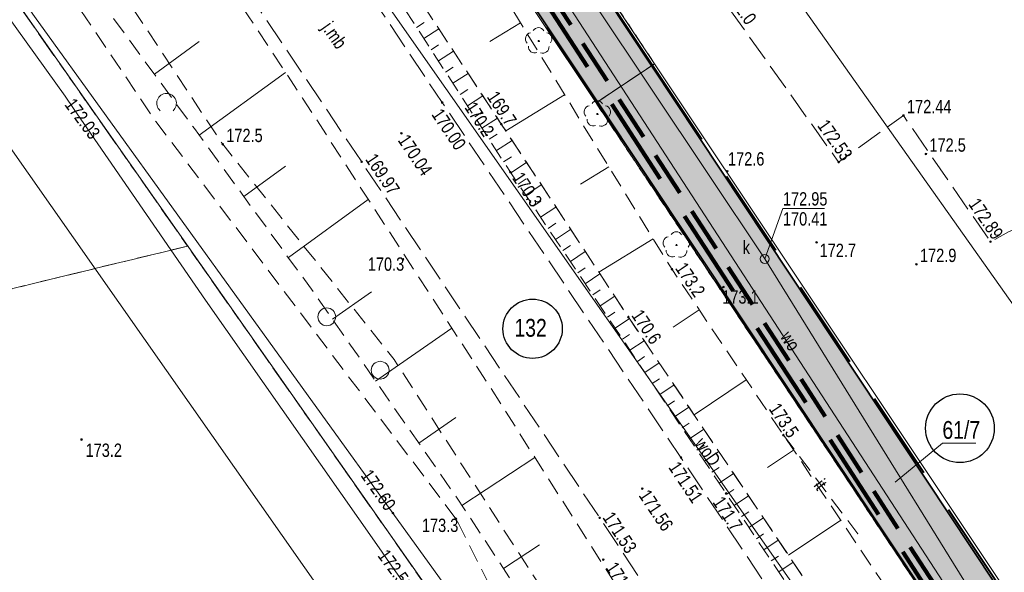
# Model space of a CAD drawing. Header units: metres. Extents: x 8433237 to 8433443, y 6021296 to 6021738.
# Tile 13 of 22: x 8433344 to 8433399, y 6021554 to 6021585. Entities that reach past the tile are written whole.
import ezdxf
from ezdxf.enums import TextEntityAlignment as Align

# ---------------------------------------------------------------- set-up
doc = ezdxf.new("R2010")
doc.units = ezdxf.units.M
for name, pattern in [('DASHED', [0.75, 0.5, -0.25]), ('DASHEDX2', [1.5, 1, -0.5]), ('L_0_03', [1, 0.5, -0.5]), ('L_0_04', [1.5, 1, -0.5]), ('L_0_06', [2, 1.5, -0.5])]:
    doc.linetypes.add(name, pattern=pattern)
doc.layers.get('0').update_dxf_attribs({"linetype": 'CONTINUOUS', "lineweight": 18})
for name, color, linetype, lineweight in [('a_kable', 1, 'CONTINUOUS', 30), ('a_woda_surowa', 140, 'DASHEDX2', 35), ('EGB_DzialkaEwidencyjna', 7, 'CONTINUOUS', 18), ('EGB_KonturKlasyfikacyjny', 96, 'L_0_06', 18), ('EGB_KonturUzytkuGruntowego', 96, 'L_0_03', 18), ('GES_PrzewodElektroenergetyczny', 1, 'CONTINUOUS', 18), ('GES_PrzewodKanalizacyjny', 36, 'CONTINUOUS', 18), ('GES_PrzewodTelekomunikacyjny', 30, 'CONTINUOUS', 18), ('GES_PrzewodWodociagowy', 5, 'CONTINUOUS', 18), ('GES_Rzedna', 7, 'CONTINUOUS', 18), ('GES_UrzadzeniaSiecKanalizacyjna_P', 7, 'CONTINUOUS', 18), ('KR_ObiektKarto', 7, 'CONTINUOUS', 18), ('OT_Komunikacja', 7, 'CONTINUOUS', 18), ('OT_Rzedna', 7, 'CONTINUOUS', 18), ('OT_Skarpa', 7, 'CONTINUOUS', 18), ('OT_ZagospodarowanieTerenu', 7, 'CONTINUOUS', 18), ('OT_ZagospodarowanieTerenu_P', 7, 'CONTINUOUS', 18)]:
    doc.layers.add(name, color=color, linetype=linetype, lineweight=lineweight)
doc.layers.add('Zakres Etap 1', color=1, linetype='CONTINUOUS')
doc.styles.add('Arial', font='Arial.ttf')

# ---------------------------------------------------------------- blocks, each defined once
blk = doc.blocks.new('OTZK_1')
at = {"color": 0, "linetype": 'Continuous', "lineweight": 18}
blk.add_arc((0, 0), 1.1, 311.1859, 228.8141, dxfattribs=at)
blk = doc.blocks.new('OTZZ_2')
at = {"color": 0, "linetype": 'Continuous', "lineweight": 18}
blk.add_circle((0, 0), 1, dxfattribs=at)
blk = doc.blocks.new('SUPS01_07')
at = {"linetype": 'Continuous', "lineweight": 13}
blk.add_hatch(color=0, dxfattribs=at).paths.add_polyline_path([(0, -0.09, 1), (0, 0.09, 1)])
at = {"color": 0, "linetype": 'Continuous', "lineweight": 13}
blk.add_circle((0, 0), 0.0906, dxfattribs=at)
blk = doc.blocks.new('SUKS')
at = {"color": 0, "linetype": 'Continuous', "lineweight": 18}
blk.add_circle((0, 0), 0.5, dxfattribs=at)
blk = doc.blocks.new('OTRN')
at = {"linetype": 'Continuous', "lineweight": 13}
blk.add_hatch(color=0, dxfattribs=at).paths.add_polyline_path([(0, -0.09, 1), (0, 0.09, 1)])
at = {"color": 0, "linetype": 'Continuous', "lineweight": 13}
blk.add_circle((0, 0), 0.0906, dxfattribs=at)
blk = doc.blocks.new('OTRS')
at = {"linetype": 'Continuous', "lineweight": 13}
blk.add_hatch(color=0, dxfattribs=at).paths.add_polyline_path([(0, -0.09, 1), (0, 0.09, 1)])
at = {"color": 0, "linetype": 'Continuous', "lineweight": 13}
blk.add_circle((0, 0), 0.0906, dxfattribs=at)
blk = doc.blocks.new('OTZL')
at = {"linetype": 'Continuous', "lineweight": 18}
blk.add_hatch(color=0, dxfattribs=at).paths.add_polyline_path([(0, -0.07, 1), (0, 0.07, 1)])
at = {"color": 0, "linetype": 'Continuous', "lineweight": 18}
blk.add_circle((0, 0), 0.0721, dxfattribs=at)
for centre, radius, start, end in [((-0.02, 0.82), 0.68, 29.5388, 149.6209), ((-0.8, 0.24), 0.7, 101.6336, 222.6141), ((0.78, 0.24), 0.7, 318.5035, 78.3664), ((-0.46, -0.64), 0.7, 175.1009, 291.5014), ((0.46, -0.66), 0.7, 249.444, 4.8991)]:
    blk.add_arc(centre, radius, start, end, dxfattribs=at)

msp = doc.modelspace()

# ---------------------------------------------------------------- hatches: boundary and pattern name
at = {"layer": 'Zakres Etap 1', "linetype": 'Continuous', "lineweight": 15, "ltscale": 10, "true_color": 0x424242}
h = msp.add_hatch(dxfattribs=at)
h.set_pattern_fill('CONCRE', color=250, scale=2)
h.set_pattern_definition([(0, (0, 0), (2, 2), [0.25, -1.75]), (90, (0, 0), (-2, 2), [0.25, -1.75]), (135, (0.25, 0), (-1.99999999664, 1e-16), [0.3535534, -2.4748738]), (0, (0.25, 1.125), (2, 2), [0.25, -1.75]), (45, (0.375, 1), (0, 1.99999999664), [0.1767766, -2.6516504]), (135, (0.375, 1), (-1.99999999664, 1e-16), [0.1767766, -2.6516504]), (0, (1, 1.625), (2, 2), [0.3535534, -1.6464466]), (45, (1, 1.625), (0, 1.99999999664), [0.25, -2.5784272]), (135, (1.3536, 1.625), (-1.99999999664, 1e-16), [0.25, -2.5784272]), (90, (1.375, 0.5), (-2, 2), [0.25, -1.75]), (45, (1.375, 0.5), (0, 1.99999999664), [0.1767766, -2.6516504]), (135, (1.5, 0.625), (-1.99999999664, 1e-16), [0.1767766, -2.6516504]), (0, (0.25, 0.5), (2, 2), [0.125, -1.675]), (0, (1.75, 1), (2, 2), [0.125, -1.675]), (90, (1.125, 1.25), (-2, 2), [0.125, -1.675]), (135, (1.375, 0.125), (-1.99999999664, 1e-16), [0.1767766, -2.6516504]), (135, (0.5, 1.5), (-1.99999999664, 1e-16), [0.1767766, -2.6516504]), (45, (0.9375, 0.6562), (0, 1.99999999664), [0.1767766, -2.6516504]), (90, (0.6875, 0.25), (-2, 2), [0.03125, -1.96875]), (90, (0.7812, 1.0938), (-2, 2), [0.03125, -1.96875]), (90, (1.7188, 1.4375), (-2, 2), [0.03125, -1.96875]), (90, (1.75, 0.375), (-2, 2), [0.03125, -1.96875])])
h.paths.add_polyline_path([(8433408.538, 6021532.495), (8433411.572, 6021534.406), (8433360.242, 6021611.839), (8433356.469, 6021626.425), (8433357.573, 6021627.447), (8433351.726, 6021636.015), (8433350.401, 6021637.656), (8433352.814, 6021639.419), (8433352.148, 6021640.417), (8433349.777, 6021643.662), (8433347.136, 6021641.686), (8433345.508, 6021643.876), (8433339.357, 6021651.683), (8433333.123, 6021659.517), (8433326.987, 6021655.239), (8433357.146, 6021609.752), (8433376.409, 6021580.813)])

# ---------------------------------------------------------------- linework, layer by layer
msp.add_point((8433391.038, 6021556.543))
at = {"layer": 'a_kable', "linetype": 'DASHED', "lineweight": 35, "ltscale": 5}
msp.add_lwpolyline([(8433358.414, 6021642.497), (8433344.686, 6021632.256), (8433373.547, 6021587.244), (8433399.779, 6021546.859)], dxfattribs=at)
at = {"layer": 'a_kable', "linetype": 'DASHED', "lineweight": 90, "ltscale": 5}
msp.add_lwpolyline([(8433358.414, 6021642.497), (8433344.713, 6021632.277), (8433373.547, 6021587.244), (8433399.779, 6021546.859)], dxfattribs=at)
at = {"layer": 'a_woda_surowa', "color": 5, "lineweight": 90, "ltscale": 5}
msp.add_lwpolyline([(8433352.395, 6021643.399), (8433342.01, 6021635.55), (8433373.128, 6021586.972), (8433399.134, 6021546.959), (8433398.927, 6021546.784)], dxfattribs=at)
at = {"layer": 'EGB_DzialkaEwidencyjna', "linetype": 'Continuous', "lineweight": 18, "flags": 128}
for points in [[(8433337.565, 6021638.912), (8433357.05, 6021609.66), (8433376.33, 6021580.76), (8433407.7, 6021533.67), (8433411.03, 6021528.68), (8433439.476, 6021485.99)], [(8433425.123, 6021470.364), (8433417.6, 6021481.1), (8433411.83, 6021489.34), (8433388.4, 6021522.76), (8433377.65, 6021538.1), (8433314.81, 6021627.77), (8433312.011, 6021631.446)], [(8433403.31, 6021547.43), (8433379.62, 6021582.96), (8433360.35, 6021611.93), (8433360.947, 6021612.339)]]:
    msp.add_lwpolyline(points, dxfattribs=at)
for points in [[(8433318.42, 6021613.92), (8433313.33, 6021613.54), (8433257.41, 6021500.79), (8433253.49, 6021504.14), (8433314.81, 6021627.77), (8433377.65, 6021538.1), (8433374.25, 6021534.26)], [(8433313.33, 6021613.54), (8433318.42, 6021613.92), (8433374.25, 6021534.26), (8433334.95, 6021489.96), (8433348.5, 6021477.47), (8433338.63, 6021466.26), (8433361.38, 6021433.27), (8433350.5, 6021421.18), (8433257.41, 6021500.79)], [(8433376.33, 6021580.76), (8433357.05, 6021609.66), (8433360.35, 6021611.93), (8433379.62, 6021582.96)], [(8433407.7, 6021533.67), (8433376.33, 6021580.76), (8433379.62, 6021582.96), (8433403.31, 6021547.43), (8433407.22, 6021541.56), (8433409.89, 6021537.57), (8433411.01, 6021535.87)]]:
    msp.add_lwpolyline(points, close=True, dxfattribs=at)
at = {"layer": 'EGB_DzialkaEwidencyjna', "linetype": 'Continuous', "lineweight": 13, "flags": 128}
msp.add_lwpolyline([(8433397.665, 6021561.63), (8433395.79, 6021561.63), (8433393.13, 6021559.45)], dxfattribs=at)
at = {"layer": 'EGB_KonturKlasyfikacyjny', "color": 82, "linetype": 'L_0_06', "lineweight": 18, "flags": 128}
msp.add_lwpolyline([(8433242.227, 6021481.424), (8433253.49, 6021504.14), (8433314.81, 6021627.77), (8433353.39, 6021572.71), (8433348.18, 6021571.45), (8433310.98, 6021562.36), (8433281.2, 6021496.07), (8433314.48, 6021477.93), (8433334.95, 6021489.96), (8433348.5, 6021477.47), (8433338.63, 6021466.26), (8433361.38, 6021433.27), (8433350.5, 6021421.18), (8433346.5, 6021416.73), (8433327.236, 6021412.312)], dxfattribs=at)
msp.add_lwpolyline([(8433310.98, 6021562.36), (8433348.18, 6021571.45), (8433353.39, 6021572.71), (8433377.65, 6021538.1), (8433374.25, 6021534.26), (8433325.5, 6021504.22), (8433328.72, 6021499.36), (8433326.76, 6021497.31), (8433334.95, 6021489.96), (8433314.48, 6021477.93), (8433281.2, 6021496.07)], close=True, dxfattribs=at)
at = {"layer": 'EGB_KonturUzytkuGruntowego', "color": 96, "linetype": 'L_0_03', "lineweight": 18, "flags": 128}
for points in [[(8433337.565, 6021638.912), (8433357.05, 6021609.66), (8433360.35, 6021611.93), (8433379.62, 6021582.96), (8433376.33, 6021580.76), (8433407.7, 6021533.67), (8433411.03, 6021528.68), (8433439.476, 6021485.99)], [(8433425.123, 6021470.364), (8433417.6, 6021481.1), (8433411.83, 6021489.34), (8433388.4, 6021522.76), (8433377.65, 6021538.1), (8433353.39, 6021572.71), (8433314.81, 6021627.77), (8433312.011, 6021631.446)], [(8433242.227, 6021481.424), (8433253.49, 6021504.14), (8433314.81, 6021627.77), (8433353.39, 6021572.71), (8433377.65, 6021538.1), (8433374.25, 6021534.26), (8433341.32, 6021497.14), (8433333.61, 6021504.46), (8433328.72, 6021499.36), (8433326.76, 6021497.31), (8433334.95, 6021489.96), (8433348.5, 6021477.47), (8433338.63, 6021466.26), (8433361.38, 6021433.27), (8433350.5, 6021421.18), (8433346.5, 6021416.73), (8433338.96, 6021408.36), (8433336.061, 6021405.138)], [(8433439.476, 6021485.99), (8433411.03, 6021528.68), (8433407.7, 6021533.67), (8433376.33, 6021580.76), (8433379.62, 6021582.96), (8433360.35, 6021611.93), (8433360.947, 6021612.339)]]:
    msp.add_lwpolyline(points, dxfattribs=at)
at = {"layer": 'GES_PrzewodElektroenergetyczny', "color": 1, "linetype": 'Continuous', "lineweight": 18, "flags": 128}
for points in [[(8433296.89, 6021535.28), (8433288.94, 6021539.9), (8433280.39, 6021544.44), (8433281.38, 6021546.98), (8433284.6, 6021553.4), (8433297.28, 6021578.74), (8433306.39, 6021597.7), (8433307.73, 6021600.47), (8433316.72, 6021618.98), (8433318.48, 6021619.56), (8433320.33, 6021617.35), (8433320.99, 6021616.44), (8433332.64, 6021600.47), (8433346.5, 6021581.13), (8433346.97, 6021580.44), (8433354.39, 6021569.68), (8433364.14, 6021555.76), (8433364.73, 6021554.92), (8433376.19, 6021538.62), (8433377.36, 6021538.73)], [(8433391.955, 6021600.261), (8433382.28, 6021594.16), (8433418.01, 6021543.64), (8433423.671, 6021525.51)]]:
    msp.add_lwpolyline(points, dxfattribs=at)
at = {"layer": 'GES_PrzewodKanalizacyjny', "color": 36, "linetype": 'Continuous', "lineweight": 18, "flags": 128}
for points in [[(8433340.58, 6021639.554), (8433353.83, 6021619.91), (8433385.81, 6021571.99)], [(8433414.44, 6021525.74), (8433385.81, 6021571.99)]]:
    msp.add_lwpolyline(points, dxfattribs=at)
at = {"layer": 'GES_PrzewodTelekomunikacyjny', "color": 30, "linetype": 'Continuous', "lineweight": 18, "flags": 128}
msp.add_lwpolyline([(8433312.366, 6021632.14), (8433320.02, 6021620.21), (8433334.24, 6021600.5), (8433344.78, 6021585.61), (8433364.92, 6021557.71), (8433371.52, 6021548.54), (8433381.73, 6021533.49), (8433384.96, 6021531.81), (8433391.21, 6021522.93), (8433393.21, 6021519.6), (8433398.13, 6021512.44), (8433411.66, 6021491.89), (8433421.24, 6021478.36), (8433426.087, 6021471.414)], dxfattribs=at)
at = {"layer": 'GES_PrzewodWodociagowy', "color": 5, "linetype": 'Continuous', "lineweight": 18, "flags": 128}
for points in [[(8433408.95, 6021521.98), (8433405.23, 6021528.22), (8433358.49, 6021595.02), (8433344.93, 6021614.49), (8433328.674, 6021637.016)], [(8433376.228, 6021589.214), (8433373.95, 6021587.54), (8433396.06, 6021553.49), (8433407.96, 6021535.18), (8433410.832, 6021536.845)]]:
    msp.add_lwpolyline(points, dxfattribs=at)
at = {"layer": 'GES_Rzedna', "linetype": 'Continuous', "lineweight": 13, "flags": 128}
msp.add_lwpolyline([(8433389.174, 6021574.827), (8433386.83, 6021574.827), (8433385.81, 6021571.99)], dxfattribs=at)
at = {"layer": 'KR_ObiektKarto', "linetype": 'Continuous', "lineweight": 18, "flags": 128}
for points in [[(8433366.251, 6021585.004), (8433366.669, 6021585.276)], [(8433366.659, 6021584.375), (8433367.498, 6021584.92)], [(8433372.082, 6021585.262), (8433370.368, 6021584.21)], [(8433351.529, 6021582.365), (8433354.032, 6021584.201)], [(8433367.067, 6021583.746), (8433367.488, 6021584.019)], [(8433367.476, 6021583.117), (8433368.321, 6021583.666)], [(8433367.884, 6021582.488), (8433368.308, 6021582.763)], [(8433354.042, 6021578.937), (8433358.89, 6021582.469)], [(8433368.292, 6021581.859), (8433369.144, 6021582.412)], [(8433368.701, 6021581.23), (8433369.128, 6021581.507)], [(8433369.109, 6021580.601), (8433369.968, 6021581.158)], [(8433374.568, 6021581.215), (8433371.264, 6021579.185)], [(8433369.517, 6021579.971), (8433369.948, 6021580.251)], [(8433369.925, 6021579.342), (8433370.791, 6021579.904)], [(8433370.332, 6021578.712), (8433370.769, 6021578.992)], [(8433370.737, 6021578.081), (8433371.618, 6021578.646)], [(8433371.142, 6021577.45), (8433371.586, 6021577.734)], [(8433356.544, 6021575.502), (8433358.881, 6021577.205)], [(8433371.548, 6021576.819), (8433372.43, 6021577.411)], [(8433377.055, 6021577.168), (8433375.466, 6021576.192)], [(8433371.966, 6021576.196), (8433372.404, 6021576.491)], [(8433372.384, 6021575.573), (8433373.255, 6021576.158)], [(8433359.046, 6021572.067), (8433363.536, 6021575.337)], [(8433372.802, 6021574.951), (8433373.235, 6021575.241)], [(8433373.22, 6021574.328), (8433374.08, 6021574.905)], [(8433373.638, 6021573.705), (8433374.065, 6021573.992)], [(8433374.056, 6021573.083), (8433374.904, 6021573.652)], [(8433379.542, 6021573.121), (8433376.488, 6021571.245)], [(8433374.474, 6021572.46), (8433374.895, 6021572.743)], [(8433374.892, 6021571.838), (8433375.729, 6021572.399)], [(8433375.311, 6021571.215), (8433375.726, 6021571.494)], [(8433375.729, 6021570.592), (8433376.553, 6021571.146)], [(8433361.519, 6021568.611), (8433363.716, 6021570.142)], [(8433376.147, 6021569.97), (8433376.556, 6021570.245)], [(8433376.565, 6021569.347), (8433377.378, 6021569.893)], [(8433376.983, 6021568.724), (8433377.387, 6021568.995)], [(8433382.123, 6021569.135), (8433380.659, 6021568.15)], [(8433377.401, 6021568.102), (8433378.203, 6021568.64)], [(8433363.949, 6021565.124), (8433368.229, 6021568.107)], [(8433377.819, 6021567.479), (8433378.22, 6021567.748)], [(8433378.237, 6021566.856), (8433379.04, 6021567.395)], [(8433378.655, 6021566.234), (8433379.057, 6021566.503)], [(8433379.073, 6021565.611), (8433379.877, 6021566.15)], [(8433379.491, 6021564.988), (8433379.893, 6021565.258)], [(8433384.774, 6021565.194), (8433381.844, 6021563.223)], [(8433379.91, 6021564.366), (8433380.713, 6021564.905)], [(8433380.328, 6021563.743), (8433380.73, 6021564.013)], [(8433380.746, 6021563.12), (8433381.55, 6021563.66)], [(8433366.379, 6021561.637), (8433368.46, 6021563.087)], [(8433381.164, 6021562.498), (8433381.566, 6021562.768)], [(8433381.582, 6021561.875), (8433382.387, 6021562.415)], [(8433382, 6021561.252), (8433382.403, 6021561.523)], [(8433382.418, 6021560.63), (8433383.223, 6021561.17)], [(8433387.425, 6021561.252), (8433385.959, 6021560.266)], [(8433368.795, 6021558.141), (8433372.893, 6021560.839)], [(8433382.836, 6021560.007), (8433383.239, 6021560.278)], [(8433383.254, 6021559.384), (8433384.06, 6021559.925)], [(8433383.672, 6021558.762), (8433384.076, 6021559.032)], [(8433384.09, 6021558.139), (8433384.897, 6021558.679)], [(8433384.507, 6021557.515), (8433384.911, 6021557.786)], [(8433384.924, 6021556.892), (8433385.734, 6021557.434)], [(8433390.076, 6021557.311), (8433387.143, 6021555.338)], [(8433385.341, 6021556.269), (8433385.747, 6021556.54)], [(8433385.759, 6021555.646), (8433386.571, 6021556.189)], [(8433371.132, 6021554.591), (8433373.153, 6021555.921)], [(8433386.176, 6021555.023), (8433386.583, 6021555.295)], [(8433386.593, 6021554.399), (8433387.407, 6021554.944)]]:
    msp.add_lwpolyline(points, dxfattribs=at)
at = {"layer": 'OT_Komunikacja', "color": 7, "linetype": 'L_0_06', "lineweight": 18, "flags": 128}
for points in [[(8433321.291, 6021635.442), (8433326.72, 6021628.66), (8433339.32, 6021611.98), (8433349.86, 6021597.15), (8433353.51, 6021591.85), (8433363.16, 6021577.45), (8433376.54, 6021557.44), (8433390.06, 6021536.96), (8433397.95, 6021525.23), (8433398.74, 6021524.16), (8433402.69, 6021518.05), (8433407.6, 6021510.52), (8433410.03, 6021512.07), (8433412.37, 6021513.7), (8433405, 6021524.85), (8433400.11, 6021532.14), (8433394.81, 6021540.28), (8433381.1, 6021560.83), (8433367.69, 6021580.78), (8433358.08, 6021595.14), (8433343.48, 6021615.95), (8433331.92, 6021631.17), (8433327.459, 6021636.757)], [(8433372.106, 6021629.668), (8433370.46, 6021628.71), (8433363.22, 6021624.26), (8433359.3, 6021621.8), (8433359.72, 6021621.03), (8433359.56, 6021620.09), (8433362.87, 6021615.08), (8433361.34, 6021613.96), (8433363.18, 6021610.85), (8433368.35, 6021603.08), (8433372.38, 6021597.38), (8433376.18, 6021597.19), (8433381.96, 6021589.24), (8433382.14, 6021588.56), (8433383.56, 6021586.42), (8433389.96, 6021577.43), (8433393.6, 6021580.05), (8433398.49, 6021572.96), (8433399.5, 6021573.51), (8433403.35, 6021575.24), (8433403.03, 6021579.15), (8433402.06, 6021582.34), (8433401.26, 6021586.07), (8433401.411, 6021586.252)]]:
    msp.add_lwpolyline(points, dxfattribs=at)
at = {"layer": 'OT_Rzedna', "color": 7}
for p in [(8433383.703, 6021576.915), (8433386.855, 6021562.088)]:
    msp.add_point(p, dxfattribs=at)
at = {"layer": 'OT_Skarpa', "color": 7, "linetype": 'L_0_04', "lineweight": 18, "flags": 128}
for points in [[(8433329.485, 6021637.189), (8433333.32, 6021632.19), (8433344.51, 6021618.5), (8433360.23, 6021595.99), (8433371.01, 6021579.57), (8433378.15, 6021568.72), (8433388.62, 6021553.14), (8433401.7, 6021533.62), (8433404.14, 6021531.06), (8433406.9, 6021531.47), (8433404.25, 6021534.61), (8433393.11, 6021552.8), (8433380.6, 6021571.4), (8433367.8, 6021592.23), (8433367.58, 6021592.58), (8433348.54, 6021622.09), (8433339.79, 6021635.65), (8433337.421, 6021638.881)], [(8433328.544, 6021636.988), (8433332.71, 6021631.67), (8433344.22, 6021616.73), (8433359.55, 6021595.33), (8433370.18, 6021578.95), (8433371.52, 6021576.86), (8433383.64, 6021558.81), (8433395.76, 6021540.71), (8433402.05, 6021531.6), (8433404.14, 6021531.06), (8433401.7, 6021533.62), (8433388.62, 6021553.14), (8433378.15, 6021568.72), (8433371.01, 6021579.57), (8433360.23, 6021595.99), (8433344.51, 6021618.5), (8433333.32, 6021632.19), (8433329.485, 6021637.189)], [(8433313.69, 6021633.821), (8433315.99, 6021630.85), (8433319.75, 6021625.96), (8433326.64, 6021616.98), (8433337.28, 6021602.25), (8433344.87, 6021591.44), (8433353.77, 6021579.31), (8433360.53, 6021570.03), (8433368.44, 6021558.68), (8433372.45, 6021552.59), (8433376.16, 6021546.93), (8433388.31, 6021530.94), (8433390.41, 6021533.28), (8433385.62, 6021540.91), (8433378.53, 6021551.97), (8433370.33, 6021564.87), (8433359.84, 6021581.03), (8433350.99, 6021594.44), (8433349.43, 6021596.69), (8433348.81, 6021596.56), (8433347.83, 6021596.02), (8433337.76, 6021610.44), (8433324.99, 6021627.41), (8433319.026, 6021634.959)]]:
    msp.add_lwpolyline(points, dxfattribs=at)
at = {"layer": 'OT_ZagospodarowanieTerenu', "color": 7, "linetype": 'L_0_04', "lineweight": 18, "flags": 128}
msp.add_lwpolyline([(8433368.46, 6021557.39), (8433351.6, 6021579.72), (8433343.54, 6021591.64), (8433331.4, 6021609.92), (8433322.7, 6021621.76), (8433318.62, 6021625.27), (8433318.38, 6021626.56), (8433319.75, 6021625.96), (8433323.43, 6021624.34), (8433331.86, 6021612.4), (8433345.51, 6021593.34), (8433355.36, 6021578.43), (8433364.99, 6021566.34), (8433373.28, 6021553.46), (8433372.45, 6021552.59), (8433371.42, 6021551.52)], close=True, dxfattribs=at)
msp.add_lwpolyline([(8433386.855, 6021562.088), (8433391.038, 6021556.543)], dxfattribs=at)
at = {"layer": 'OT_ZagospodarowanieTerenu_P', "color": 96}
for p in [(8433373.112, 6021584.236), (8433376.409, 6021580.133), (8433380.852, 6021572.771)]:
    msp.add_point(p, dxfattribs=at)
at = {"layer": 'Zakres Etap 1', "color": 18, "linetype": 'Continuous', "lineweight": 35, "true_color": 0x000000}
msp.add_lwpolyline([(8433408.538, 6021532.495), (8433411.572, 6021534.406), (8433360.242, 6021611.839), (8433356.469, 6021626.425), (8433357.573, 6021627.447), (8433351.726, 6021636.015), (8433350.401, 6021637.656), (8433352.814, 6021639.419), (8433352.148, 6021640.417), (8433349.777, 6021643.662), (8433347.136, 6021641.686), (8433345.508, 6021643.876), (8433339.357, 6021651.683), (8433333.123, 6021659.517), (8433326.987, 6021655.239), (8433357.146, 6021609.752), (8433376.409, 6021580.813), (8433408.538, 6021532.495)], dxfattribs=at)
at = {"layer": 'Zakres Etap 1', "linetype": 'DASHED', "lineweight": 40, "ltscale": 10}
msp.add_lwpolyline([(8433372.93, 6021641.653), (8433356.577, 6021626.34), (8433360.305, 6021611.899), (8433379.496, 6021582.877), (8433414.168, 6021530.841), (8433410.875, 6021528.746), (8433426.408, 6021505.045), (8433412.645, 6021491.93), (8433376.453, 6021453.08), (8433335.388, 6021489.929), (8433377.823, 6021538.089), (8433377.823, 6021538.089), (8433377.823, 6021538.089), (8433377.823, 6021538.089), (8433377.823, 6021538.089), (8433377.823, 6021538.089), (8433377.823, 6021538.089), (8433394.407, 6021553.721), (8433376.357, 6021580.833), (8433349.376, 6021621.327), (8433326.698, 6021655.321)], dxfattribs=at)
at = {"layer": 'Zakres Etap 1', "color": 1, "linetype": 'Continuous', "lineweight": 30}
for centre, radius in [((8433372.769, 6021568.068), 1.666), ((8433396.771, 6021562.477), 1.93)]:
    msp.add_circle(centre, radius, dxfattribs=at)

# ---------------------------------------------------------------- block references
at = {"layer": 'GES_Rzedna', "color": 30, "linetype": 'Continuous', "xscale": 0.5, "yscale": 0.5, "zscale": 0.5}
msp.add_blockref('SUPS01_07', (8433364.92, 6021557.71), dxfattribs=at)
at = {"layer": 'GES_UrzadzeniaSiecKanalizacyjna_P', "color": 36, "linetype": 'Continuous', "xscale": 0.5, "yscale": 0.5, "zscale": 0.5}
msp.add_blockref('SUKS', (8433385.81, 6021571.99), dxfattribs=at)
at = {"layer": 'KR_ObiektKarto', "linetype": 'Continuous', "xscale": 0.5, "yscale": 0.5, "zscale": 0.5}
for name, p in [('OTZK_1', (8433352.205, 6021580.735)), ('OTZZ_2', (8433361.205, 6021568.735)), ('OTZZ_2', (8433364.205, 6021565.735))]:
    msp.add_blockref(name, p, dxfattribs=at)
at = {"layer": 'OT_Rzedna', "linetype": 'Continuous', "xscale": 0.5, "yscale": 0.5, "zscale": 0.5}
for name, p in [('OTRS', (8433367.69, 6021580.78)), ('OTRS', (8433393.6, 6021580.05)), ('OTRN', (8433371.01, 6021579.57)), ('OTRS', (8433365.4, 6021579.05)), ('OTRN', (8433370.18, 6021578.95)), ('OTRN', (8433355.36, 6021578.43)), ('OTRN', (8433394.86, 6021577.89)), ('OTRS', (8433363.16, 6021577.45)), ('OTRS', (8433389.96, 6021577.43)), ('OTRN', (8433371.52, 6021576.86)), ('OTRN', (8433388.72, 6021572.92)), ('OTRS', (8433398.49, 6021572.96)), ('OTRN', (8433365.49, 6021571.96)), ('OTRN', (8433394.33, 6021571.69)), ('OTRN', (8433380.6, 6021571.4)), ('OTRN', (8433383.49, 6021570.41)), ('OTRN', (8433378.15, 6021568.72)), ('OTRS', (8433381.1, 6021560.83)), ('OTRS', (8433378.93, 6021559.08)), ('OTRN', (8433383.64, 6021558.81)), ('OTRN', (8433368.46, 6021557.39)), ('OTRS', (8433376.54, 6021557.44)), ('OTRN', (8433376.74, 6021555.09))]:
    msp.add_blockref(name, p, dxfattribs=at)
at = {"layer": 'OT_Rzedna', "color": 7, "linetype": 'Continuous', "xscale": 0.5, "yscale": 0.5, "zscale": 0.5}
for p in [(8433383.703, 6021576.915), (8433347.43, 6021561.84), (8433386.855, 6021562.088)]:
    msp.add_blockref('OTRN', p, dxfattribs=at)
at = {"layer": 'OT_ZagospodarowanieTerenu_P', "color": 96, "linetype": 'Continuous', "xscale": 0.5, "yscale": 0.5, "zscale": 0.5}
for p in [(8433373.112, 6021584.236), (8433376.409, 6021580.133), (8433380.852, 6021572.771)]:
    msp.add_blockref('OTZL', p, dxfattribs=at)

# ---------------------------------------------------------------- texts
at = {"layer": 'EGB_DzialkaEwidencyjna', "color": 7, "style": 'Arial', "width": 0.78}
for s, p in [('132', (8433371.745, 6021568.619)), ('61/7', (8433395.79, 6021562.88))]:
    msp.add_text(s, height=1, dxfattribs=at).set_placement(p, align=Align.TOP_LEFT)
at = {"layer": 'GES_PrzewodWodociagowy', "color": 5, "style": 'Arial', "width": 0.78}
msp.add_text('wo', height=0.75, rotation=303, dxfattribs=at).set_placement((8433386.96, 6021567.82), align=Align.MIDDLE_LEFT)
msp.add_text('woD', height=0.75, rotation=305, dxfattribs=at).set_placement((8433382.605, 6021561.153), align=Align.MIDDLE_CENTER)
at = {"layer": 'GES_Rzedna', "color": 1, "style": 'Arial', "width": 0.78}
for s, p in [('172.03', (8433346.259, 6021580.522)), ('172.51', (8433363.849, 6021555.172))]:
    msp.add_text(s, height=0.75, rotation=306.4, dxfattribs=at).set_placement(p, align=Align.BOTTOM_LEFT)
at = {"layer": 'GES_Rzedna', "color": 36, "style": 'Arial', "width": 0.78}
for s, p in [('172.95', (8433386.83, 6021574.765)), ('170.41', (8433386.83, 6021573.64))]:
    msp.add_text(s, height=0.75, dxfattribs=at).set_placement(p, align=Align.BOTTOM_LEFT)
at = {"layer": 'GES_Rzedna', "color": 30, "style": 'Arial', "width": 0.78}
msp.add_text('172.60', height=0.75, rotation=305.1, dxfattribs=at).set_placement((8433363.39, 6021560.03), align=Align.MIDDLE_LEFT)
at = {"layer": 'GES_UrzadzeniaSiecKanalizacyjna_P', "color": 36, "style": 'Arial', "width": 0.78}
msp.add_text('k', height=0.75, dxfattribs=at).set_placement((8433384.57, 6021572.04), align=Align.BOTTOM_LEFT)
at = {"layer": 'OT_Komunikacja', "color": 7, "style": 'Arial', "width": 0.78}
msp.add_text('j.mb', height=0.75, rotation=305.1, dxfattribs=at).set_placement((8433361.64, 6021584.56), align=Align.MIDDLE_CENTER)
at = {"layer": 'OT_Rzedna', "color": 7, "style": 'Arial', "width": 0.78}
for s, rotation, p in [('172.0', 305.4, (8433383.416, 6021586.615)), ('169.7', 303.3, (8433369.981, 6021580.973)), ('170.2', 303, (8433368.73, 6021580.374)), ('170.00', 303.9, (8433366.872, 6021579.981)), ('172.53', 305.4, (8433388.546, 6021579.345)), ('170.04', 303.9, (8433364.982, 6021578.531)), ('169.97', 303.8, (8433363.152, 6021577.461)), ('170.3', 303.9, (8433371.402, 6021576.411)), ('172.89', 304.6, (8433397.034, 6021574.938)), ('173.2', 303.9, (8433380.562, 6021571.341)), ('170.6', 303.9, (8433378.102, 6021568.691)), ('171.51', 303.7, (8433380.182, 6021560.151)), ('171.56', 303.8, (8433378.512, 6021558.571)), ('171.7', 303.8, (8433382.662, 6021558.191)), ('171.53', 303.4, (8433376.481, 6021557.332)), ('171.6', 303.4, (8433376.661, 6021554.512))]:
    msp.add_text(s, height=0.75, rotation=rotation, dxfattribs=at).set_placement(p, align=Align.BOTTOM_LEFT)
for s, p in [('172.44', (8433393.8, 6021579.95)), ('172.5', (8433355.56, 6021578.33)), ('172.5', (8433395.06, 6021577.79)), ('172.7', (8433388.89, 6021571.87)), ('172.9', (8433394.53, 6021571.59)), ('170.3', (8433363.51, 6021571.1)), ('173.1', (8433383.42, 6021569.25)), ('173.3', (8433366.55, 6021556.42))]:
    msp.add_text(s, height=0.75, dxfattribs=at).set_placement(p, align=Align.BOTTOM_LEFT)
for s, rotation, p in [('172.6', -360, (8433383.745, 6021577.988)), ('173.5', -56.1, (8433386.63, 6021563.98)), ('173.2', -360, (8433347.655, 6021561.615))]:
    msp.add_text(s, height=0.75, rotation=rotation, dxfattribs=at).set_placement(p, align=Align.TOP_LEFT)
at = {"layer": 'OT_ZagospodarowanieTerenu', "color": 7, "style": 'Arial', "width": 0.78}
msp.add_text('it', height=0.75, rotation=-53, dxfattribs=at).set_placement((8433388.946, 6021559.315), align=Align.MIDDLE_CENTER)

doc.saveas('drawing.dxf')
